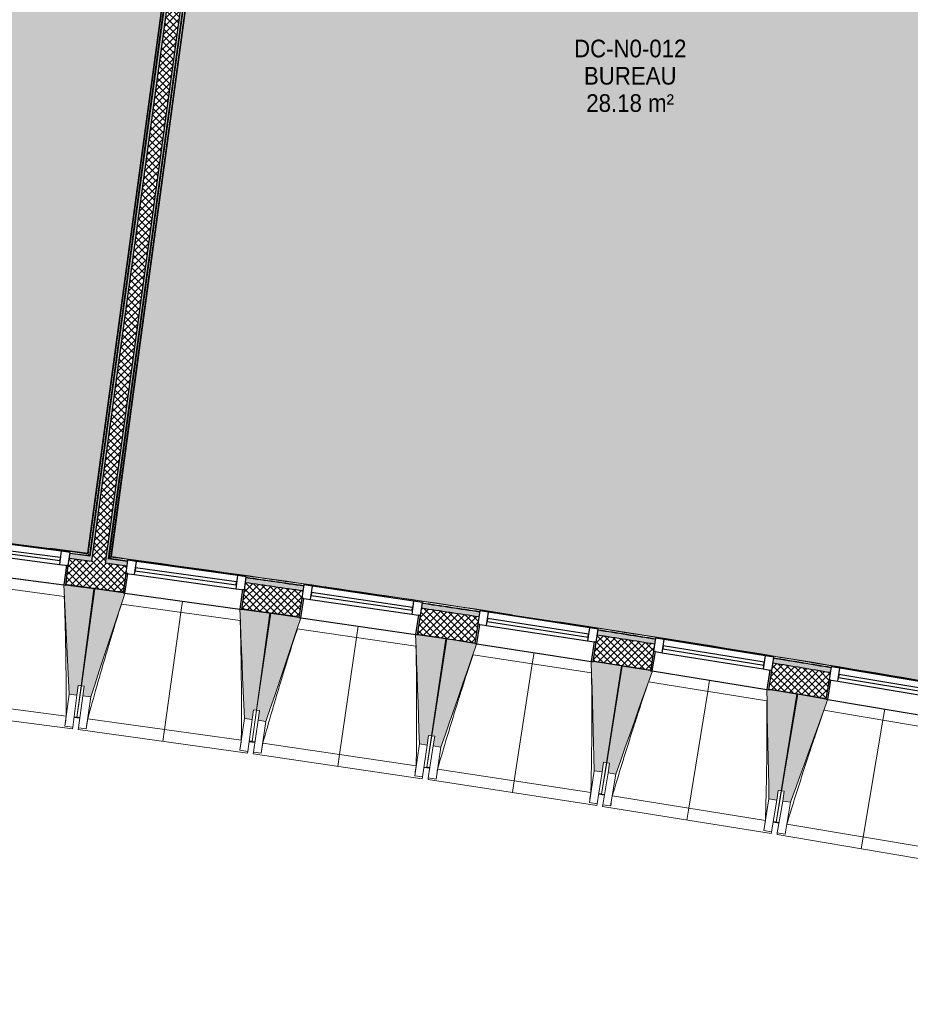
# Model space of a CAD drawing. Header units: millimetres. Extents: x 1909 to 78032, y -36590 to 14615.
# Tile 17 of 68: x 35493 to 40028, y -32461 to -27446. Entities that reach past the tile are written whole.
import ezdxf

# ---------------------------------------------------------------- set-up
doc = ezdxf.new("R2010")
doc.units = ezdxf.units.MM
for name, color, linetype, lineweight in [('A-AREA-IDEN', 7, 'Continuous', 30), ('A-FLOR', 7, 'Continuous', 25), ('A-FLOR-HRAL', 7, 'Continuous', 18), ('A-GENM', 7, 'Continuous', 18), ('A-GLAZ', 7, 'Continuous', 25), ('A-WALL', 7, 'Continuous', 25), ('A-WALL-PATT', 7, 'Continuous', 25), ('I-WALL', 7, 'Continuous', 25), ('M-AREA-PATT', 7, 'Continuous', 18), ('S-BEAM', 7, 'Continuous', 18)]:
    doc.layers.add(name, color=color, linetype=linetype, lineweight=lineweight)
doc.styles.add('Arial_1', font='arial.ttf', dxfattribs={"width": 0.9, "height": 90})
pattern_1 = [(45, (0, 0), (-17.67767, 17.67767), []), (135, (0, 0), (-17.67767, -17.67767), [])]

# ---------------------------------------------------------------- blocks, each defined once
blk = doc.blocks.new('XXX_VIDE FENETRE - 590-389517-2021_015_1111_DCE_1_50_N0 FINI_SSI_ZDA_ZDM')
at = {"layer": 'A-GLAZ'}
for p, q in [((-305.1, 0), (-305.1, -100)), ((-295.1, 0), (-305.1, 0)), ((295.1, 0), (-295.1, 0)), ((-295.1, -100), (-295.1, 0)), ((305.1, 0), (295.1, 0)), ((295.1, 0), (295.1, -100)), ((305.1, -100), (305.1, 0)), ((-305.1, -100), (-295.1, -100)), ((-260.1, -100), (-305.1, -100)), ((-305.1, -100), (-305.1, -167.5)), ((-260.1, -167.5), (-260.1, -100)), ((260.1, -100), (-260.1, -100)), ((260.1, -100), (260.1, -167.5)), ((305.1, -100), (260.1, -100)), ((295.1, -100), (305.1, -100)), ((305.1, -167.5), (305.1, -100)), ((-305.1, -167.5), (-260.1, -167.5)), ((-260.1, -167.5), (260.1, -167.5)), ((260.1, -167.5), (305.1, -167.5))]:
    blk.add_line(p, q, dxfattribs=at)
at = {"layer": 'A-GLAZ', "color": 173, "true_color": 0x5c63b1}
for p, q in [((260.1, -120), (-260.1, -120)), ((-260.1, -120), (-260.1, -135)), ((-260.1, -135), (260.1, -135)), ((260.1, -135), (260.1, -120))]:
    blk.add_line(p, q, dxfattribs=at)
blk = doc.blocks.new('Garde-corps - Garde-corps-509925-2021_015_1111_DCE_1_50_N0 FINI_SSI_ZDA_ZDM')
at = {"layer": 'A-FLOR-HRAL'}
for p, q in [((-4438.5, -30189.6), (-3606.8, -24050.4)), ((-4430.5, -30183.5), (-3600.7, -24058.5)), ((-4428.6, -30182), (-3599.2, -24060.4)), ((-4426.7, -30180.6), (-3597.8, -24062.3)), ((-4344.6, -30204.1), (-4438.5, -30189.6)), ((-4344.4, -30202.5), (-4438.5, -30189.6)), ((-4154, -30222.6), (-4426.7, -30180.6)), ((-3634.9, -30302.4), (-3696.7, -30292.9)), ((-3447.7, -30331.3), (-3465.9, -30328.7)), ((-3334.2, -30334), (-3335.4, -30333.9)), ((-1030.9, -30703.2), (-1053.8, -30699.5)), ((-800.1, -30738.5), (-840, -30732.3))]:
    blk.add_line(p, q, dxfattribs=at)
at = {"layer": 'A-FLOR-HRAL', "flags": 128}
for points in [[(-4438.5, -30189.6), (-4438.7, -30189.7), (-4439, -30190), (-4439.5, -30190.3), (-4440, -30190.8), (-4440.6, -30191.2), (-4441.3, -30191.7), (-4441.9, -30192.2)], [(-4430.5, -30183.5), (-4434.5, -30186.6), (-4438.5, -30189.6)], [(-4426.7, -30180.6), (-4426.7, -30180.6), (-4426.8, -30180.7), (-4427, -30180.8), (-4427.2, -30181), (-4427.4, -30181.2), (-4427.6, -30181.3), (-4427.9, -30181.5), (-4428.1, -30181.7), (-4428.3, -30181.9), (-4428.6, -30182)]]:
    blk.add_lwpolyline(points, dxfattribs=at)
at = {"layer": 'A-FLOR-HRAL'}
for radius, start, end in [(125935, 80.251097, 82.25963), (125936.7, 81.319476, 82.258838), (125927.8, 81.807452, 81.942011), (125927.8, 81.395259, 81.529818), (125936.7, 80.251889, 81.210417), (125927.8, 80.983066, 81.117624), (125927.8, 80.570873, 80.705431)]:
    blk.add_arc((-21392, -154971), radius, start, end, dxfattribs=at)
blk = doc.blocks.new('Garde-corps - Garde-corps-510088-2021_015_1111_DCE_1_50_N0 FINI_SSI_ZDA_ZDM')
at = {"layer": 'A-FLOR-HRAL'}
for p, q in [((-3718.7, -24045.9), (-4547.6, -30164.2)), ((-3716.8, -24044.5), (-4546.2, -30166.1)), ((-3714.9, -24043), (-4544.7, -30168.1)), ((-3706.9, -24036.9), (-4538.6, -30176.1)), ((-4547.6, -30164.2), (-4825.2, -30131.7)), ((-4547.6, -30164.3), (-4738.4, -30138.7)), ((-4538.6, -30176.1), (-4637.7, -30164.5)), ((-4538.6, -30176.1), (-4637.5, -30162.8))]:
    blk.add_line(p, q, dxfattribs=at)
at = {"layer": 'A-FLOR-HRAL', "flags": 128}
blk.add_lwpolyline([(-4544.7, -30168.1), (-4541.7, -30172.1), (-4538.6, -30176.1)], dxfattribs=at)
at = {"layer": 'A-FLOR-HRAL'}
for radius, start, end in [(125935, 82.312065, 84.320586), (125936.7, 82.312858, 83.271383)]:
    blk.add_arc((-21392, -154971), radius, start, end, dxfattribs=at)
for points, knots in [([(-4547.6, -30164.2), (-4547.6, -30164.2), (-4547.6, -30164.3), (-4547.5, -30164.4), (-4547.5, -30164.5), (-4547.3, -30164.6), (-4547.2, -30164.8), (-4547.1, -30165), (-4546.9, -30165.2), (-4546.7, -30165.4), (-4546.6, -30165.6), (-4546.4, -30165.8), (-4546.3, -30166), (-4546.2, -30166.1)], [0.075, 0.075, 0.075, 0.075, 0.15, 0.2125, 0.275, 0.35, 0.425, 0.5, 0.6, 0.7, 0.775, 0.85, 1, 1, 1, 1]), ([(-4538.6, -30176.1), (-4538.6, -30176.1), (-4538.6, -30176.1), (-4538.6, -30176.1), (-4538.5, -30176.2), (-4538.5, -30176.3), (-4538.4, -30176.3), (-4538.3, -30176.4), (-4538.3, -30176.5), (-4538.2, -30176.6), (-4538.1, -30176.7), (-4538, -30176.9), (-4537.9, -30177), (-4537.8, -30177.1), (-4537.7, -30177.3), (-4537.6, -30177.4), (-4537.5, -30177.6), (-4537.4, -30177.7), (-4537.2, -30177.9), (-4536.9, -30178.3), (-4536.5, -30178.8), (-4536.2, -30179.2), (-4536, -30179.4)], [0, 0, 0, 0, 0.071429, 0.107143, 0.142857, 0.178571, 0.214286, 0.25, 0.285714, 0.321429, 0.357143, 0.392857, 0.428571, 0.464286, 0.5, 0.535714, 0.571429, 0.607143, 0.642857, 0.714286, 0.857143, 1, 1, 1, 1])]:
    blk.add_open_spline(points, degree=3, knots=knots, dxfattribs=at)
blk = doc.blocks.new('B02_ARC_rvt-1-2021_015_1111_DCE_1_50_N0 FINI_SSI_ZDA_ZDM')
at = {"layer": 'A-WALL-PATT', "lineweight": 5, "true_color": 0xdadada}
blk.add_hatch(color=254, dxfattribs=at).paths.add_polyline_path([(-4523.7, -30181.1), (-3689.4, -24023.6), (-3701.8, -24022.2), (-4075.8, -26782.6), (-4536, -30179.4), (-4529.9, -30180.3)])
at = {"layer": 'A-WALL-PATT', "lineweight": 18}
h = blk.add_hatch(dxfattribs=at)
h.set_pattern_fill('FP_1', color=256, style=0, pattern_type=2)
h.set_pattern_definition(pattern_1)
h.paths.add_polyline_path([(-4457.6, -30215.3), (-3620.1, -24033), (-3689.4, -24023.6), (-4527, -30205.9), (-4492.3, -30210.6)])
at = {"layer": 'A-WALL-PATT', "true_color": 0xdadada}
blk.add_hatch(color=254, dxfattribs=at).paths.add_polyline_path([(-4441.9, -30192.2), (-3607.7, -24034.7), (-3620.1, -24033), (-4454.3, -30190.5), (-4448.1, -30191.4)])
at = {"layer": 'A-WALL-PATT', "lineweight": 18}
h = blk.add_hatch(dxfattribs=at)
h.set_pattern_fill('FP_1', color=256, style=0, pattern_type=2)
h.set_pattern_definition(pattern_1)
h.paths.add_polyline_path([(7036.9, -32461.5), (7067.4, -32330), (6938.6, -32300.2), (6908.5, -32431.8), (7003, -32453.6)])
h.paths.add_polyline_path([(6313.7, -32295.9), (6343.7, -32164.3), (6055.4, -32099.5), (6026.3, -32231.3), (6313.3, -32295.8)])
h.paths.add_polyline_path([(5430.4, -32099.8), (5459.5, -31967.9), (5170.7, -31905.2), (5142.5, -32037.3), (5430.1, -32099.7)])
h.paths.add_polyline_path([(4545.8, -31910), (4573.9, -31777.9), (4284.7, -31717.3), (4257.5, -31849.6), (4545.4, -31909.9)])
h.paths.add_polyline_path([(3659.8, -31726.6), (3687, -31594.3), (3571.3, -31570.9), (3545.1, -31703.3), (3629.1, -31720.3)])
h.paths.add_polyline_path([(3445.1, -31683.1), (3471.3, -31550.7), (3397.3, -31535.8), (3371.1, -31668.2), (3434.3, -31680.9)])
h.paths.add_polyline_path([(2772.5, -31549.5), (2798.8, -31417.1), (2507.7, -31360.5), (2483.4, -31493.3), (2772.2, -31549.5)])
h.paths.add_polyline_path([(1884, -31378.9), (1908.3, -31246.1), (1618.8, -31191.9), (1594.4, -31324.7), (1883.3, -31378.7)])
h.paths.add_polyline_path([(994.2, -31214.6), (1018.6, -31081.8), (727.7, -31029.6), (704.3, -31162.5), (993.9, -31214.6)])
h.paths.add_polyline_path([(103.4, -31056.8), (126.8, -30923.8), (-164.5, -30873.7), (-186.9, -31006.8), (103, -31056.7)])
h.paths.add_polyline_path([(-788.7, -30905.3), (-766.2, -30772.2), (-1057.8, -30724.2), (-1079.3, -30857.4), (-789, -30905.3)])
h.paths.add_polyline_path([(-1681.7, -30760.3), (-1660.2, -30627.1), (-1952.2, -30581.1), (-1972.7, -30714.5), (-1682, -30760.3)])
h.paths.add_polyline_path([(-2575.8, -30621.8), (-2555.3, -30488.3), (-2847.5, -30444.4), (-2867.1, -30578), (-2576.1, -30621.7)])
h.paths.add_polyline_path([(-3470.9, -30489.6), (-3451.3, -30356), (-3743.9, -30314.3), (-3762.5, -30448), (-3471.1, -30489.6)])
h.paths.add_polyline_path([(-4366.9, -30363.9), (-4348.3, -30230.2), (-4641.1, -30190.5), (-4658.8, -30324.4), (-4367.1, -30363.9)])
h.paths.add_polyline_path([(-5263.7, -30244.6), (-5246.1, -30110.8), (-5539.2, -30073.2), (-5555.9, -30207.2), (-5264, -30244.6)])
h.paths.add_polyline_path([(-6161.5, -30131.8), (-6144.8, -29997.9), (-6438.2, -29962.4), (-6453.9, -30096.5), (-6161.7, -30131.8)])
h.paths.add_polyline_path([(-7060, -30025.5), (-7044.2, -29891.4), (-7337.9, -29858.1), (-7352.6, -29992.3), (-7060.2, -30025.5)])
h.paths.add_polyline_path([(-7959.2, -29925.6), (-7944.4, -29791.4), (-8238.3, -29760.2), (-8252, -29894.5), (-7959.4, -29925.6)])
h.paths.add_polyline_path([(-8859.1, -29832.2), (-8845.3, -29697.9), (-9139.4, -29668.8), (-9152.3, -29803.2), (-8859.3, -29832.2)])
h.paths.add_polyline_path([(-9759.7, -29745.3), (-9746.9, -29610.9), (-10041.2, -29583.9), (-10053, -29718.4), (-9759.8, -29745.3)])
h.paths.add_polyline_path([(-10660.9, -29664.9), (-10649, -29530.4), (-10943.5, -29505.5), (-10954.4, -29640.1), (-10661, -29664.9)])
h.paths.add_polyline_path([(-11562.6, -29590.9), (-11551.7, -29456.3), (-11846.4, -29433.6), (-11856.3, -29568.2), (-11562.7, -29590.9)])
h.paths.add_polyline_path([(-12464.9, -29523.4), (-12455, -29388.8), (-12749.7, -29368.2), (-12758.7, -29502.9), (-12465, -29523.4)])
h.paths.add_polyline_path([(-13367.6, -29462.5), (-13358.6, -29327.8), (-13405.4, -29324.8), (-13413.8, -29459.5), (-13367.7, -29462.5)])
at = {"layer": 'A-WALL-PATT', "lineweight": 5, "true_color": 0xdadada}
h = blk.add_hatch(color=254, dxfattribs=at)
h.paths.add_polyline_path([(7067.4, -32330), (7073.1, -32305.6), (6944.2, -32275.8), (6938.6, -32300.2), (7008.6, -32316.3)])
h.paths.add_polyline_path([(6343.7, -32164.3), (6349.3, -32139.9), (6060.8, -32075.1), (6055.4, -32099.5), (6335.6, -32162.5)])
h.paths.add_polyline_path([(5459.5, -31967.9), (5464.9, -31943.5), (5175.9, -31880.8), (5170.7, -31905.2), (5451.7, -31966.2)])
h.paths.add_polyline_path([(4573.9, -31777.9), (4579.2, -31753.5), (4289.7, -31692.8), (4284.7, -31717.3), (4566.3, -31776.3)])
h.paths.add_polyline_path([(3687, -31594.3), (3692, -31569.8), (3576.1, -31546.3), (3571.3, -31570.9), (3659.8, -31588.8)])
h.paths.add_polyline_path([(3471.3, -31550.7), (3476.1, -31526.2), (3402.2, -31511.3), (3397.3, -31535.8), (3470, -31550.4)])
h.paths.add_polyline_path([(2798.8, -31417.1), (2803.6, -31392.6), (2512.2, -31335.9), (2507.7, -31360.5), (2791.6, -31415.7)])
h.paths.add_polyline_path([(1908.3, -31246.1), (1912.8, -31221.5), (1623.3, -31167.3), (1618.8, -31191.9), (1901.3, -31244.8)])
h.paths.add_polyline_path([(1018.6, -31081.8), (1023.1, -31057.3), (732.1, -31005), (727.7, -31029.6), (1012, -31080.6)])
h.paths.add_polyline_path([(126.8, -30923.8), (131.1, -30899.2), (22.2, -30880.4), (18, -30905), (123, -30923.2)])
h.paths.add_polyline_path([(-51, -30893.1), (-46.8, -30868.5), (-160.3, -30849), (-164.5, -30873.7), (-52.9, -30892.8)])
h.paths.add_polyline_path([(-766.2, -30772.2), (-762, -30747.6), (-1053.8, -30699.5), (-1057.8, -30724.2), (-772.3, -30771.2)])
h.paths.add_polyline_path([(-1660.2, -30627.1), (-1656.2, -30602.4), (-1948.4, -30556.4), (-1952.2, -30581.1), (-1666.1, -30626.1)])
h.paths.add_polyline_path([(-2555.3, -30488.3), (-2551.5, -30463.6), (-2843.9, -30419.7), (-2847.5, -30444.4), (-2560.9, -30487.5)])
h.paths.add_polyline_path([(-3451.3, -30356), (-3447.7, -30331.3), (-3740.4, -30289.5), (-3743.9, -30314.3), (-3456.6, -30355.3)])
h.paths.add_polyline_path([(-4348.3, -30230.2), (-4344.8, -30205.4), (-4454.3, -30190.5), (-4457.6, -30215.3), (-4353.3, -30229.5)])
h.paths.add_polyline_path([(-4527, -30205.9), (-4523.7, -30181.1), (-4637.9, -30165.7), (-4641.1, -30190.5), (-4529.9, -30205.5)])
h.paths.add_polyline_path([(-5246.1, -30110.8), (-5242.8, -30086), (-5536.1, -30048.4), (-5539.2, -30073.2), (-5250.9, -30110.2)])
h.paths.add_polyline_path([(-6144.8, -29997.9), (-6141.7, -29973.1), (-6435.3, -29937.6), (-6438.2, -29962.4), (-6149.3, -29997.3)])
h.paths.add_polyline_path([(-7044.2, -29891.4), (-7041.3, -29866.6), (-7335.1, -29833.2), (-7337.9, -29858.1), (-7048.5, -29890.9)])
h.paths.add_polyline_path([(-7944.4, -29791.4), (-7941.7, -29766.6), (-8235.8, -29735.4), (-8238.3, -29760.2), (-7948.4, -29791)])
h.paths.add_polyline_path([(-8845.3, -29697.9), (-8842.8, -29673.1), (-8952.7, -29662.1), (-8955.2, -29687), (-8849.1, -29697.6)])
h.paths.add_polyline_path([(-9024.8, -29680.1), (-9022.4, -29655.2), (-9137, -29643.9), (-9139.4, -29668.8), (-9028.6, -29679.7)])
h.paths.add_polyline_path([(-9746.9, -29610.9), (-9744.5, -29586), (-10039, -29559), (-10041.2, -29583.9), (-9750.3, -29610.6)])
h.paths.add_polyline_path([(-10649, -29530.4), (-10646.8, -29505.5), (-10941.5, -29480.6), (-10943.5, -29505.5), (-10652.2, -29530.1)])
h.paths.add_polyline_path([(-11551.7, -29456.3), (-11549.7, -29431.4), (-11844.5, -29408.7), (-11846.4, -29433.6), (-11554.7, -29456.1)])
h.paths.add_polyline_path([(-12454.9, -29388.8), (-12453.1, -29363.9), (-12748.1, -29343.2), (-12749.7, -29368.2), (-12457.6, -29388.6)])
h.paths.add_polyline_path([(-13358.6, -29327.8), (-13356.9, -29302.8), (-13378.9, -29301.4), (-13380.5, -29326.4), (-13361, -29327.6)])
at = {"layer": 'A-FLOR'}
for p, q in [((-4658.8, -30324.4), (-4567.8, -30336.6)), ((-4515.4, -30343.7), (-4510.5, -30344.4)), ((-3762.6, -30448), (-3549.4, -30478.3)), ((-3540.8, -30479.6), (-3470.9, -30489.6)), ((-2723.8, -30599.4), (-2719.1, -30600.2)), ((-2585.9, -30620.2), (-2575.8, -30621.8)), ((-1829.6, -30737), (-1824.9, -30737.7)), ((-1079.3, -30857.4), (-1061.4, -30860.4))]:
    blk.add_line(p, q, dxfattribs=at)
blk.add_arc((-21392, -154971), 125764.8, 80.57106, 80.695165, dxfattribs=at)
at = {"layer": 'A-WALL'}
for p, q in [((-3701.8, -24021.9), (-4536, -30179.4)), ((-3689.4, -24023.6), (-4523.7, -30181.1)), ((-3620.1, -24033), (-4454.3, -30190.5)), ((-4441.9, -30192.2), (-3607.7, -24034.7)), ((-4527, -30205.9), (-4641.1, -30190.5)), ((-4523.7, -30181.1), (-4527, -30205.9)), ((-4454.3, -30190.5), (-4457.6, -30215.3)), ((-4348.3, -30230.2), (-4457.6, -30215.3))]:
    blk.add_line(p, q, dxfattribs=at)
for start, end in [(81.807485, 81.941982), (81.395291, 81.529789), (80.983098, 81.117595), (80.570904, 80.705402)]:
    blk.add_arc((-21392, -154971), 125899.8, start, end, dxfattribs=at)
at = {"layer": 'I-WALL', "flags": 128}
for points in [[(-4536, -30179.4), (-4586.9, -30172.6), (-4637.9, -30165.7)], [(-4344.8, -30205.4), (-4393.4, -30198.8), (-4441.9, -30192.2)]]:
    blk.add_lwpolyline(points, dxfattribs=at)
at = {"layer": 'I-WALL'}
for radius, start, end in [(125924.8, 81.807456, 81.942008), (125764.8, 82.219836, 82.354036), (125924.8, 81.395263, 81.529815), (125764.8, 81.807642, 81.941842), (125764.8, 81.395448, 81.529648), (125924.8, 80.983069, 81.117621), (125764.8, 80.983254, 81.117453), (125924.8, 80.570876, 80.705428), (125764.8, 80.57106, 80.705259)]:
    blk.add_arc((-21392, -154971), radius, start, end, dxfattribs=at)
at = {"layer": 'A-FLOR-HRAL', "lineweight": 18}
for name in ['Garde-corps - Garde-corps-510088-2021_015_1111_DCE_1_50_N0 FINI_SSI_ZDA_ZDM', 'Garde-corps - Garde-corps-509925-2021_015_1111_DCE_1_50_N0 FINI_SSI_ZDA_ZDM']:
    blk.add_blockref(name, (0, 0), dxfattribs=at)
at = {"layer": 'A-GLAZ', "lineweight": 18}
for p, rotation in [((-4961.5, -30286.3), 172.4844897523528), ((-4064.9, -30407.7), 172.072855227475), ((-3169.3, -30535.6), 171.6612207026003), ((-2274.5, -30670), 171.249586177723), ((-1380.8, -30810.7), 170.8379516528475), ((-488.1, -30957.9), 170.4263171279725)]:
    blk.add_blockref('XXX_VIDE FENETRE - 590-389517-2021_015_1111_DCE_1_50_N0 FINI_SSI_ZDA_ZDM', p, dxfattribs=dict(at, rotation=rotation))
blk = doc.blocks.new('20_MUR PREFA_01 - MODULE_01 B-3165811-2021_015_1111_DCE_1_50_N0 FINI_SSI_ZDA_ZDM')
at = {"layer": 'A-GENM'}
for p, q in [((0, 722.1), (0, 661.4)), ((0, 661.4), (0, 58.5)), ((0, 0.7), (0, 58.5))]:
    blk.add_line(p, q, dxfattribs=at)
blk = doc.blocks.new('B02_DC_STR_rvt-1-2021_015_1111_DCE_1_50_N0 FINI_SSI_ZDA_ZDM')
at = {"layer": 'S-BEAM', "lineweight": 5, "true_color": 0x787878}
for points in [[(-4601.9, -30886.6), (-4595.4, -30837), (-4580.5, -30839), (-4515.3, -30344.5), (-4658.9, -30325.5), (-4659, -30326.2), (-4668.9, -30324.9), (-4641.6, -30881.4), (-4611.5, -30885.3)], [(-4531.8, -30896.1), (-4357.2, -30367), (-4367.1, -30365.7), (-4367.1, -30365), (-4510.5, -30345), (-4579.3, -30839), (-4564.5, -30841.1), (-4571.4, -30890.6), (-4564.5, -30891.6)], [(-3709.7, -31010.6), (-3702.8, -30961.1), (-3687.9, -30963.2), (-3619.1, -30469.1), (-3762.7, -30449.1), (-3762.8, -30449.8), (-3772.6, -30448.4), (-3749.3, -31005.1)], [(-3639.6, -31020.7), (-3461.3, -30492.8), (-3471.1, -30491.4), (-3471.1, -30490.7), (-3614.4, -30469.7), (-3686.8, -30963.2), (-3671.9, -30965.4), (-3679.2, -31014.9), (-3671.9, -31015.9)], [(-2818.4, -31141), (-2811.1, -31091.6), (-2796.3, -31093.7), (-2723.9, -30600.2), (-2867.3, -30579.2), (-2867.4, -30579.9), (-2877.3, -30578.4), (-2857.9, -31135.2), (-2823.3, -31140.3)], [(-2748.3, -31151.6), (-2566.2, -30625.1), (-2576.1, -30623.6), (-2576.1, -30622.9), (-2719.2, -30600.8), (-2795.1, -31093.8), (-2780.3, -31096.1), (-2787.9, -31145.5), (-2780.3, -31146.7)], [(-1928, -31277.9), (-1920.4, -31228.5), (-1905.6, -31230.7), (-1829.7, -30737.7), (-1972.9, -30715.7), (-1973.3, -30716.3), (-1982.9, -30714.9), (-1967.5, -31271.8)], [(-1858, -31288.9), (-1672.2, -30763.7), (-1682, -30762.1), (-1682, -30761.4), (-1825, -30738.4), (-1904.4, -31230.8), (-1889.6, -31233.2), (-1897.5, -31282.6), (-1889.6, -31283.9)], [(-1038.6, -31421.1), (-1030.7, -31371.7), (-1015.9, -31374.1), (-936.4, -30881.7), (-1079.5, -30858.6), (-1079.6, -30859.3), (-1089.4, -30857.7), (-1078.1, -31414.7)], [(-968.8, -31432.7), (-779.1, -30908.8), (-789, -30907.1), (-789, -30906.4), (-931.7, -30882.4), (-1014.7, -31374.2), (-999.9, -31376.7), (-1008.2, -31426), (-999.9, -31427.4)]]:
    blk.add_hatch(color=8, dxfattribs=at).paths.add_polyline_path(points)
at = {"layer": 'A-FLOR'}
for p, q in [((-4587, -31002.7), (-4616.7, -30998.7)), ((-4616.7, -30998.7), (-4587, -31002.7)), ((-4586.8, -31001.7), (-4601.7, -30999.6)), ((-3695.6, -31126.8), (-3725.3, -31122.6)), ((-3725.3, -31122.6), (-3695.6, -31126.8)), ((-3710.3, -31123.7), (-3725.1, -31121.6)), ((-2834.8, -31252.9), (-2805.1, -31257.4)), ((-2804.9, -31256.3), (-2819.7, -31254)), ((-1945.2, -31389.6), (-1915.6, -31394.3)), ((-1930.2, -31390.9), (-1945, -31388.7)), ((-1915.6, -31394.3), (-1930.4, -31392)), ((-1027, -31537.6), (-1056.6, -31532.8)), ((-1056.6, -31532.8), (-1027, -31537.6))]:
    blk.add_line(p, q, dxfattribs=at)
at = {"layer": 'S-BEAM'}
for p, q in [((-5254.1, -30247.7), (-4668.9, -30324.9)), ((-4666.4, -30383.5), (-5271.7, -30303.7)), ((-4515.3, -30344.5), (-4659, -30325.5)), ((-4580.5, -30839), (-4515.3, -30344.5)), ((-4510.5, -30345), (-4579.3, -30839)), ((-4367, -30365), (-4510.5, -30345)), ((-4357.2, -30367), (-3772.7, -30448.4)), ((-3770.6, -30507.1), (-4375.2, -30422.9)), ((-3619.1, -30469.1), (-3762.7, -30449.1)), ((-3687.9, -30963.2), (-3619.1, -30469.1)), ((-3614.4, -30469.7), (-3686.8, -30963.2)), ((-3471, -30490.7), (-3614.4, -30469.7)), ((-3461.2, -30492.8), (-2877.3, -30578.4)), ((-2875.6, -30637.1), (-3479.7, -30548.6)), ((-2723.9, -30600.2), (-2867.4, -30579.2)), ((-2796.3, -31093.7), (-2723.9, -30600.2)), ((-2719.2, -30600.8), (-2795.1, -31093.8)), ((-2576, -30622.9), (-2719.2, -30600.8)), ((-2566.2, -30625.1), (-1982.9, -30714.9)), ((-1981.6, -30773.5), (-2585, -30680.7)), ((-1829.7, -30737.7), (-1973, -30715.7)), ((-1905.6, -31230.7), (-1829.7, -30737.7)), ((-1825, -30738.4), (-1904.4, -31230.8)), ((-1681.9, -30761.5), (-1825, -30738.4)), ((-1672.1, -30763.7), (-1089.5, -30857.7)), ((-4601.9, -30886.6), (-4595.4, -30837)), ((-4601.7, -30999.6), (-4579.3, -30839)), ((-4580.5, -30839), (-4601.7, -30999.7)), ((-4595.4, -30837), (-4580.5, -30839)), ((-4579.3, -30839), (-4564.5, -30841.1)), ((-4564.5, -30841.1), (-4571.4, -30890.6)), ((-1088.7, -30916.4), (-1691.4, -30819.2)), ((-5439.3, -30889.7), (-4656.6, -30993)), ((-4641.6, -30881.4), (-4663.1, -31044.2)), ((-4641.6, -30881.4), (-4601.9, -30886.6)), ((-4601.9, -30886.6), (-4623.4, -31049.4)), ((-4594, -31053.3), (-4571.4, -30890.6)), ((-4571.4, -30890.6), (-4531.8, -30896.1)), ((-936.4, -30881.7), (-1079.6, -30858.6)), ((-1015.9, -31374.1), (-936.4, -30881.7)), ((-931.7, -30882.4), (-1014.7, -31374.2)), ((-788.8, -30906.5), (-931.7, -30882.4)), ((-4554.4, -31058.8), (-4531.8, -30896.1)), ((-779.1, -30908.8), (-197.1, -31007)), ((-5487.1, -30944.6), (-4624.6, -31058.4)), ((-3710.3, -31123.6), (-3686.8, -30963.2)), ((-3687.9, -30963.2), (-3710.3, -31123.7)), ((-3709.7, -31010.6), (-3702.8, -30961.1)), ((-3702.8, -30961.1), (-3687.9, -30963.2)), ((-3686.8, -30963.2), (-3671.9, -30965.4)), ((-3671.9, -30965.4), (-3679.2, -31014.9)), ((-196.7, -31065.6), (-798.7, -30964.1)), ((-4616.9, -30999.8), (-4602, -31001.8)), ((-4602, -31001.7), (-4601.8, -31000.7)), ((-4601.9, -31000.7), (-4602, -31001.8)), ((-4602, -31001.7), (-4587.1, -31003.7)), ((-4547.1, -31007.7), (-3765.1, -31116.6)), ((-3749.3, -31005.1), (-3772, -31167.7)), ((-3749.3, -31005.1), (-3709.7, -31010.6)), ((-3709.7, -31010.6), (-3732.3, -31173.2)), ((-3703, -31177.3), (-3679.2, -31014.9)), ((-3679.2, -31014.9), (-3639.6, -31020.7)), ((-3663.4, -31183.1), (-3639.6, -31020.7)), ((-4663.1, -31044.2), (-4663.1, -31043.9)), ((-4623.4, -31049.4), (-4663.1, -31044.2)), ((-4623.4, -31049.4), (-4624.6, -31058.4)), ((-4595.3, -31062.2), (-4594, -31053.3)), ((-4595.3, -31062.2), (-3733.6, -31182.2)), ((-4554.4, -31058.8), (-4594, -31053.3)), ((-4554.3, -31058.5), (-4554.4, -31058.8)), ((-2818.4, -31141), (-2811.1, -31091.6)), ((-2811.1, -31091.6), (-2796.3, -31093.7)), ((-3725.4, -31123.7), (-3710.6, -31125.8)), ((-3710.4, -31124.7), (-3710.6, -31125.8)), ((-3710.6, -31125.7), (-3695.7, -31127.9)), ((-3655.7, -31132.1), (-2874.5, -31246.6)), ((-2857.9, -31135.2), (-2881.7, -31297.7)), ((-2857.9, -31135.2), (-2818.4, -31141)), ((-2818.4, -31141), (-2842.2, -31303.5)), ((-2796.3, -31093.7), (-2819.8, -31254.1)), ((-2819.7, -31254), (-2795.1, -31093.8)), ((-2795.1, -31093.8), (-2780.3, -31096.1)), ((-2780.3, -31096.1), (-2787.9, -31145.5)), ((-3772, -31167.7), (-3772, -31167.5)), ((-3732.3, -31173.2), (-3772, -31167.7)), ((-3732.3, -31173.2), (-3733.6, -31182.2)), ((-3704.3, -31186.3), (-3703, -31177.3)), ((-3704.3, -31186.3), (-2843.5, -31312.5)), ((-3663.4, -31183.1), (-3703, -31177.3)), ((-3663.3, -31182.9), (-3663.4, -31183.1)), ((-2812.8, -31307.8), (-2787.9, -31145.5)), ((-2787.9, -31145.5), (-2748.3, -31151.6)), ((-2773.3, -31313.9), (-2748.3, -31151.6)), ((-1905.6, -31230.7), (-1930.2, -31390.9)), ((-1930.2, -31390.8), (-1904.4, -31230.8)), ((-1928, -31277.9), (-1920.4, -31228.5)), ((-1920.4, -31228.5), (-1905.6, -31230.7)), ((-1904.4, -31230.8), (-1889.6, -31233.2)), ((-1889.6, -31233.2), (-1897.5, -31282.6)), ((-2834.9, -31254), (-2820.1, -31256.2)), ((-2820.1, -31256.1), (-2819.9, -31255.2)), ((-2819.9, -31255.2), (-2820.1, -31256.2)), ((-2820.1, -31256.1), (-2805.2, -31258.4)), ((-2765.2, -31263), (-1984.9, -31383.1)), ((-1967.5, -31271.8), (-1992.5, -31434.1)), ((-1967.5, -31271.8), (-1928, -31277.9)), ((-1928, -31277.9), (-1953, -31440.2)), ((-1923.7, -31444.7), (-1897.5, -31282.6)), ((-1897.5, -31282.6), (-1858, -31288.9)), ((-1884.2, -31451), (-1858, -31288.9)), ((-2881.7, -31297.7), (-2881.7, -31297.5)), ((-2842.2, -31303.5), (-2881.7, -31297.7)), ((-2842.2, -31303.5), (-2843.5, -31312.5)), ((-2814.2, -31316.8), (-2812.8, -31307.8)), ((-2814.2, -31316.8), (-1954.3, -31449.1)), ((-2773.3, -31313.9), (-2812.8, -31307.8)), ((-2773.2, -31313.7), (-2773.3, -31313.9)), ((-1945.4, -31390.7), (-1930.5, -31393)), ((-1930.4, -31392), (-1930.5, -31393)), ((-1930.5, -31392.9), (-1915.7, -31395.3)), ((-1015.9, -31374.1), (-1041.7, -31534.2)), ((-1041.6, -31534.1), (-1014.7, -31374.2)), ((-1038.6, -31421.1), (-1030.7, -31371.7)), ((-1030.7, -31371.7), (-1015.9, -31374.1)), ((-1014.7, -31374.2), (-999.9, -31376.7)), ((-999.9, -31376.7), (-1008.2, -31426)), ((-1992.5, -31434.1), (-1992.5, -31433.8)), ((-1953, -31440.2), (-1992.5, -31434.1)), ((-1953.1, -31440.7), (-1954.3, -31449.1)), ((-1875.7, -31400.2), (-1096.3, -31525.9)), ((-1078.1, -31414.7), (-1104.3, -31576.8)), ((-1078.1, -31414.7), (-1038.6, -31421.1)), ((-1038.6, -31421.1), (-1064.8, -31583.2)), ((-1035.5, -31587.9), (-1008.2, -31426)), ((-1008.2, -31426), (-968.8, -31432.7)), ((-996.1, -31594.6), (-968.8, -31432.7)), ((-1925.1, -31453.6), (-1923.7, -31444.7)), ((-1925.1, -31453.6), (-1066.2, -31592.1)), ((-1884.2, -31451), (-1923.7, -31444.7)), ((-1884.1, -31450.8), (-1884.2, -31451)), ((-1056.8, -31533.8), (-1042, -31536.2)), ((-1041.9, -31535.6), (-1042, -31536.2)), ((-1042, -31536.1), (-1027.2, -31538.6)), ((-987.3, -31543.8), (-208.7, -31675.1)), ((-1104.3, -31576.8), (-1104.3, -31576.6)), ((-1064.8, -31583.2), (-1104.3, -31576.8)), ((-1064.8, -31583.2), (-1066.2, -31592.1)), ((-1037, -31596.9), (-1035.5, -31587.9)), ((-996.1, -31594.6), (-1035.5, -31587.9)), ((-996, -31594.3), (-996.1, -31594.6)), ((-1037, -31596.9), (-179.1, -31741.5))]:
    blk.add_line(p, q, dxfattribs=at)
at = {"layer": 'S-BEAM', "flags": 128}
for points in [[(-4668.9, -30324.2), (-4665.5, -30393.8), (-4662.1, -30463.5), (-4658.7, -30533.1), (-4655.3, -30602.8), (-4651.8, -30672.4), (-4648.4, -30742.1), (-4645, -30811.7), (-4641.6, -30881.4)], [(-4531.8, -30896.1), (-4509.9, -30829.9), (-4488.1, -30763.7), (-4466.2, -30697.5), (-4444.4, -30631.3), (-4422.5, -30565), (-4400.7, -30498.8), (-4378.9, -30432.6), (-4357, -30366.4)], [(-3772.7, -30447.8), (-3769.7, -30517.4), (-3766.8, -30587.1), (-3763.9, -30656.8), (-3761, -30726.4), (-3758.1, -30796.1), (-3755.1, -30865.8), (-3752.2, -30935.4), (-3749.3, -31005.1)], [(-3639.6, -31020.7), (-3617.3, -30954.6), (-3595, -30888.5), (-3572.6, -30822.5), (-3550.3, -30756.4), (-3528, -30690.4), (-3505.7, -30624.3), (-3483.4, -30558.2), (-3461.1, -30492.2)], [(-2877.3, -30577.7), (-2874.9, -30647.4), (-2872.5, -30717.1), (-2870, -30786.8), (-2867.6, -30856.5), (-2865.2, -30926.2), (-2862.8, -30995.9), (-2860.4, -31065.6), (-2857.9, -31135.2)], [(-2748.3, -31151.6), (-2725.5, -31085.7), (-2702.7, -31019.8), (-2680, -30953.9), (-2657.2, -30888), (-2634.4, -30822.1), (-2611.6, -30756.2), (-2588.8, -30690.3), (-2566, -30624.4)], [(-1982.9, -30714.2), (-1981, -30783.9), (-1979, -30853.6), (-1977.1, -30923.3), (-1975.2, -30993), (-1973.3, -31062.7), (-1971.4, -31132.4), (-1969.4, -31202.1), (-1967.5, -31271.8)], [(-1858, -31288.9), (-1834.8, -31223.2), (-1811.5, -31157.5), (-1788.3, -31091.7), (-1765, -31026), (-1741.7, -30960.3), (-1718.5, -30894.5), (-1695.2, -30828.8), (-1671.9, -30763.1)], [(-1089.5, -30857), (-1088, -30926.7), (-1086.6, -30996.4), (-1085.2, -31066.2), (-1083.8, -31135.9), (-1082.4, -31205.6), (-1081, -31275.3), (-1079.5, -31345), (-1078.1, -31414.7)], [(-968.8, -31432.7), (-945, -31367.1), (-921.3, -31301.5), (-897.6, -31236), (-873.8, -31170.4), (-850.1, -31104.8), (-826.4, -31039.3), (-802.6, -30973.7), (-778.9, -30908.1)], [(-4663.1, -31043.9), (-4661.8, -31033.7), (-4660.5, -31023.5), (-4659.2, -31013.4), (-4657.9, -31003.2), (-4656.6, -30993)], [(-4547.1, -31007.7), (-4548.5, -31017.9), (-4550, -31028.1), (-4551.4, -31038.2), (-4552.9, -31048.4), (-4554.3, -31058.5)], [(-3772, -31167.5), (-3770.6, -31157.3), (-3769.2, -31147.1), (-3767.8, -31137), (-3766.4, -31126.8), (-3765.1, -31116.6)], [(-3655.7, -31132.1), (-3657.2, -31142.3), (-3658.7, -31152.4), (-3660.3, -31162.6), (-3661.8, -31172.7), (-3663.3, -31182.9)], [(-2881.7, -31297.5), (-2880.3, -31287.3), (-2878.8, -31277.1), (-2877.4, -31267), (-2876, -31256.8), (-2874.5, -31246.6)], [(-2765.2, -31263), (-2766.8, -31273.1), (-2768.4, -31283.2), (-2770, -31293.4), (-2771.6, -31303.5), (-2773.2, -31313.7)], [(-1992.5, -31433.8), (-1991, -31423.7), (-1989.5, -31413.5), (-1987.9, -31403.4), (-1986.4, -31393.2), (-1984.9, -31383.1)], [(-1875.7, -31400.2), (-1877.4, -31410.3), (-1879.1, -31420.4), (-1880.8, -31430.5), (-1882.4, -31440.7), (-1884.1, -31450.8)], [(-1104.3, -31576.6), (-1102.7, -31566.4), (-1101.1, -31556.3), (-1099.5, -31546.2), (-1097.9, -31536), (-1096.3, -31525.9)], [(-987.3, -31543.8), (-989, -31553.9), (-990.8, -31564), (-992.5, -31574.1), (-994.2, -31584.2), (-996, -31594.3)]]:
    blk.add_lwpolyline(points, dxfattribs=at)
at = {"layer": 'S-BEAM'}
for points, knots in [([(-4656.6, -30993), (-4656.4, -30947), (-4656.5, -30878.1), (-4657.2, -30786.2), (-4658.1, -30711.4), (-4659.4, -30631), (-4661.3, -30544.7), (-4663.7, -30462.2), (-4665.6, -30408.5), (-4666.5, -30383.5)], [0, 0, 0, 0, 0.2222222, 0.3333333, 0.4444444, 0.5833333, 0.7222222, 0.8611111, 0.9816328, 0.9816328, 0.9816328, 0.9816328]), ([(-4375.1, -30422.9), (-4387.9, -30463.2), (-4407.3, -30525.5), (-4433, -30610), (-4454.4, -30681.6), (-4477.1, -30758.8), (-4508.8, -30869.4), (-4531.9, -30952.3), (-4547.1, -31007.7)], [0.0183454, 0.0183454, 0.0183454, 0.0183454, 0.2222222, 0.3333333, 0.4444444, 0.5833333, 0.7222222, 1, 1, 1, 1]), ([(-3765.1, -31116.6), (-3764.6, -31070.7), (-3764.2, -31001.7), (-3764.2, -30909.8), (-3764.6, -30835.1), (-3765.3, -30754.6), (-3766.7, -30668.3), (-3768.4, -30585.8), (-3769.9, -30532), (-3770.7, -30507.1)], [0, 0, 0, 0, 0.2222222, 0.3333333, 0.4444444, 0.5833333, 0.7222222, 0.8611111, 0.9816328, 0.9816328, 0.9816328, 0.9816328]), ([(-3479.6, -30548.6), (-3492.6, -30588.7), (-3512.5, -30650.9), (-3538.8, -30735.2), (-3560.7, -30806.7), (-3583.9, -30883.8), (-3616.4, -30994), (-3640.1, -31076.8), (-3655.7, -31132.1)], [0.0183454, 0.0183454, 0.0183454, 0.0183454, 0.2222222, 0.3333333, 0.4444444, 0.5833333, 0.7222222, 1, 1, 1, 1]), ([(-2874.5, -31246.6), (-2873.7, -31200.7), (-2872.8, -31131.8), (-2872.2, -31039.9), (-2872, -30965.1), (-2872.2, -30884.6), (-2872.9, -30798.4), (-2874, -30715.8), (-2875.2, -30662), (-2875.7, -30637.1)], [0, 0, 0, 0, 0.2222222, 0.3333333, 0.4444444, 0.5833333, 0.7222222, 0.8611111, 0.9816328, 0.9816328, 0.9816328, 0.9816328]), ([(-2584.9, -30680.7), (-2598.3, -30720.7), (-2618.6, -30782.8), (-2645.5, -30866.9), (-2667.9, -30938.2), (-2691.7, -31015.1), (-2725, -31125.1), (-2749.3, -31207.8), (-2765.2, -31263)], [0.0183454, 0.0183454, 0.0183454, 0.0183454, 0.2222222, 0.3333333, 0.4444444, 0.5833333, 0.7222222, 1, 1, 1, 1]), ([(-1984.9, -31383.1), (-1983.8, -31337.1), (-1982.4, -31268.2), (-1981.1, -31176.3), (-1980.3, -31101.6), (-1979.9, -31021.1), (-1980, -30934.8), (-1980.6, -30852.2), (-1981.3, -30798.5), (-1981.8, -30773.5)], [0, 0, 0, 0, 0.2222222, 0.3333333, 0.4444444, 0.5833333, 0.7222222, 0.8611111, 0.9816328, 0.9816328, 0.9816328, 0.9816328]), ([(-1691.2, -30819.2), (-1704.9, -30859.2), (-1725.7, -30921), (-1753.2, -31005), (-1776.1, -31076.1), (-1800.4, -31152.8), (-1834.5, -31262.6), (-1859.4, -31345.1), (-1875.7, -31400.2)], [0.0183454, 0.0183454, 0.0183454, 0.0183454, 0.2222222, 0.3333333, 0.4444444, 0.5833333, 0.7222222, 1, 1, 1, 1]), ([(-1096.3, -31525.9), (-1094.9, -31479.9), (-1093, -31411), (-1091, -31319.2), (-1089.7, -31244.4), (-1088.7, -31163.9), (-1088.2, -31077.7), (-1088.2, -30995.1), (-1088.5, -30941.3), (-1088.8, -30916.4)], [0, 0, 0, 0, 0.2222222, 0.3333333, 0.4444444, 0.5833333, 0.7222222, 0.8611111, 0.9816328, 0.9816328, 0.9816328, 0.9816328]), ([(-798.6, -30964.1), (-812.5, -31004), (-833.8, -31065.7), (-861.9, -31149.5), (-885.3, -31220.4), (-910.1, -31297), (-945, -31406.5), (-970.5, -31488.8), (-987.3, -31543.8)], [0.0183454, 0.0183454, 0.0183454, 0.0183454, 0.2222222, 0.3333333, 0.4444444, 0.5833333, 0.7222222, 1, 1, 1, 1])]:
    blk.add_open_spline(points, degree=3, knots=knots, dxfattribs=at)
at = {"layer": 'S-BEAM', "color": 5, "lineweight": 25, "true_color": 0x0000ff}
for p, rotation in [((-4064.8, -30407.1), 172.0728552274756), ((-3169.2, -30535), 171.6612207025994), ((-2274.4, -30669.3), 171.2495861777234), ((-1380.7, -30810), 170.8379516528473), ((-488, -30957.2), 170.4263171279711)]:
    blk.add_blockref('20_MUR PREFA_01 - MODULE_01 B-3165811-2021_015_1111_DCE_1_50_N0 FINI_SSI_ZDA_ZDM', p, dxfattribs=dict(at, rotation=rotation))
blk = doc.blocks.new('B02_SSI_rvt-1-2021_015_1111_DCE_1_50_N0 FINI_SSI_ZDA_ZDM')
at = {"layer": 'M-AREA-PATT', "true_color": 0x379bff}
h = blk.add_hatch(color=150, dxfattribs=at)
h.paths.add_polyline_path([(-4547.6, -30164.3), (-4547.5, -30163.7), (-3719.2, -24045.8), (-4955.1, -23886), (-5022.2, -23877.9), (-6144.2, -23744.5), (-6266.5, -23731), (-7307.1, -23617.1), (-7306, -23604.1), (-7322.7, -23602.3), (-7321.5, -23590.2), (-7378.4, -23584), (-7367.1, -23469.7), (-7383.8, -23468), (-7388.2, -23512), (-7518.5, -23498.6), (-7517.7, -23494.6), (-7518.1, -23494.5), (-7516.4, -23476.9), (-7409.4, -23487.6), (-7407.6, -23465.6), (-7932.3, -23412.8), (-8280.6, -23379.1), (-8292.7, -23506), (-8315.8, -23504.2), (-8341.2, -23760.6), (-8295.3, -23765.5), (-8291.3, -23769.3), (-8290.7, -23771.9), (-8290.9, -23774.5), (-8292.4, -23777.2), (-8293.9, -23778.6), (-8297.4, -23779.9), (-8301.6, -23779.6), (-8342.7, -23775.7), (-8358.5, -23934.8), (-8312.6, -23939.6), (-8308.6, -23943.5), (-8307.9, -23946), (-8308.2, -23948.6), (-8309.7, -23951.3), (-8311.2, -23952.8), (-8315.8, -23953.8), (-8319.1, -23953.7), (-8360, -23949.9), (-8375.7, -24108.9), (-8329.9, -24113.8), (-8325.9, -24117.6), (-8325.2, -24120.2), (-8325.5, -24122.7), (-8327, -24125.6), (-8328.5, -24126.9), (-8332, -24128.2), (-8336.1, -24127.9), (-8377.2, -24124), (-8925.5, -29651.2), (-8507.5, -29694.2), (-8024.7, -29744.4), (-7713.5, -29778), (-7110.3, -29845.6), (-6597.7, -29904.8), (-6308, -29939.7), (-5619.8, -30024.3), (-5197.5, -30078.9), (-4547.6, -30164.3)])
h.paths.add_polyline_path([(-5242.5, -30084), (-5242.8, -30083.2), (-5281.8, -30078.8), (-5242.8, -30083.9)])
h.paths.add_polyline_path([(-6141.4, -29971), (-6141.7, -29970.2), (-6434.9, -29934.7), (-6434.6, -29935.4), (-6141.7, -29971)])
h.paths.add_polyline_path([(-7041.1, -29864.5), (-7041.3, -29863.7), (-7334.8, -29830.4), (-7334.5, -29831.3), (-7041.3, -29864.4)])
h.paths.add_polyline_path([(-7941.4, -29764), (-7941.7, -29763.6), (-8105.9, -29746.3), (-8235.5, -29732.7), (-8235.2, -29733.5), (-7941.7, -29764)])
h.paths.add_polyline_path([(-8842.5, -29670.5), (-8842.8, -29670.2), (-8842.8, -29670.4)])
h.paths.add_polyline_path([(-8303.9, -23492.3), (-8304, -23492.2), (-8304, -23492.3)])
h = blk.add_hatch(color=150, dxfattribs=at)
h.paths.add_polyline_path([(862, -25742.7), (859.9, -25743.6), (855.9, -25757.3), (855.7, -25758.5), (854.4, -25758.3), (856, -25751.3), (859.5, -25742.2), (861, -25742.5)])
h.paths.add_polyline_path([(-70.1, -30850.8), (-70, -30850.4), (801.6, -25794.3), (806, -25794.8), (813.3, -25752.7), (857.1, -25760.3), (857.1, -25760.3), (858.4, -25760.5), (858.4, -25763.8), (858.8, -25763.7), (861.3, -25746.1), (861.1, -25743.6), (862, -25742.7), (863.1, -25746.1), (871, -25747.4), (876.8, -25711.5), (872.4, -25710.3), (876.8, -25687.7), (881.2, -25688.5), (1024.5, -24856.6), (1016.6, -24855.2), (1016.1, -24855.1), (1014.4, -24858.1), (1013.8, -24856.5), (1015.7, -24852.8), (1018.4, -24837), (1017.5, -24837), (1016.6, -24840), (1015.7, -24839.9), (1015.6, -24839.8), (971.9, -24831.8), (979.2, -24789.9), (987.5, -24791.4), (989.7, -24778.8), (576.5, -24708.4), (568.9, -24751.3), (565.7, -24755.1), (563.3, -24756), (560.6, -24756), (558.2, -24755.1), (556.2, -24753.4), (554.5, -24748), (561.7, -24705.3), (404, -24678.7), (396.6, -24721.6), (393.3, -24725.4), (390.9, -24726.3), (388.2, -24726.3), (385.8, -24725.4), (383.8, -24723.8), (382.1, -24718.4), (389.3, -24675.7), (231.5, -24648.6), (224, -24692.2), (220.8, -24696), (218.3, -24696.9), (215.6, -24696.9), (213.2, -24696), (211.2, -24694.4), (209.5, -24689), (216.6, -24646.1), (-13.4, -24607.1), (-442.4, -24536.2), (-1169.9, -24419.3), (-1574.6, -24356.5), (-2293.5, -24248.3), (-2622, -24199.9), (-3597.8, -24062.8), (-4426.2, -30180.7), (-3515.1, -30308.2), (-3220.4, -30350.9), (-2628.2, -30438.9), (-2109.7, -30517.7), (-1810.8, -30564.7), (-1135.1, -30672.6), (-716.7, -30742.1), (-70.1, -30850.8)])
h.paths.add_polyline_path([(-761.7, -30745.5), (-762, -30744.8), (-815.7, -30736.4), (-762, -30745.5)])
h.paths.add_polyline_path([(-1655.9, -30600.3), (-1656.2, -30599.5), (-1947.9, -30553.5), (-1947.5, -30554.2), (-1656.2, -30600.3)])
h.paths.add_polyline_path([(-2551.1, -30461.5), (-2551.5, -30460.7), (-2843.5, -30416.9), (-2843.1, -30417.8), (-2551.5, -30461.4)])
h.paths.add_polyline_path([(-3447.3, -30328.7), (-3447.7, -30328.3), (-3610.8, -30305.1), (-3740, -30286.8), (-3739.7, -30287.7), (-3447.7, -30328.7)])
h.paths.add_polyline_path([(-4344.4, -30202.8), (-4344.8, -30202.6), (-4344.8, -30202.8)])
h.paths.add_polyline_path([(854.6, -25757.3), (815.3, -25750.1), (820.9, -25717.1), (812.1, -25715.6), (820.9, -25664.1), (829.8, -25665.7), (973.1, -24834), (1012.5, -24840.8), (869.2, -25672.5), (878.1, -25674), (869.2, -25725.4), (860.4, -25723.9), (855, -25755.3)])
h.paths.add_polyline_path([(814.1, -25700.7), (755, -25690.6), (777.7, -25561.5), (781.7, -25562.6), (781.8, -25562.2), (799.1, -25565.2), (780.9, -25671.2), (818, -25678), (814.1, -25700.7)])
h.paths.add_polyline_path([(1014.4, -24858.1), (1011.4, -24857.6), (1011.7, -24845.3), (1013, -24840.9), (1013.7, -24841.5), (1013, -24845.4), (1013, -24856.8), (1013.7, -24857.5)])
h.paths.add_polyline_path([(960.4, -24842.6), (955, -24838.8), (953.9, -24837.4), (953.4, -24835.8), (953.9, -24831), (955.5, -24827.4), (957.7, -24826.2), (964.1, -24825.1), (970.5, -24830.5), (970.5, -24834), (970.1, -24836.2), (968.1, -24839.9), (964.9, -24841.1), (960.5, -24842.6)])
h.paths.add_polyline_path([(992, -24765.4), (991.9, -24765.3), (992, -24765.4)])
h.paths.add_polyline_path([(-112.5, -24576.1), (-192, -24562.8), (-119.4, -24574.9)])

msp = doc.modelspace()

# ---------------------------------------------------------------- block references
at = {"lineweight": 5}
for name in ['B02_DC_STR_rvt-1-2021_015_1111_DCE_1_50_N0 FINI_SSI_ZDA_ZDM', 'B02_ARC_rvt-1-2021_015_1111_DCE_1_50_N0 FINI_SSI_ZDA_ZDM']:
    msp.add_blockref(name, (40386.3, 0), dxfattribs=at)

# ---------------------------------------------------------------- next in the draw order: block references
msp.add_blockref('B02_SSI_rvt-1-2021_015_1111_DCE_1_50_N0 FINI_SSI_ZDA_ZDM', (40386.3, 0), dxfattribs=at)

# ---------------------------------------------------------------- next in the draw order: texts
at = {"layer": 'A-AREA-IDEN', "color": 8, "true_color": 0x808080, "char_height": 90, "attachment_point": 1, "style": 'Arial_1'}
for s, insert, width in [('DC-N0-012', (38315.5, -27548.1), 681.835), ('BUREAU', (38366.1, -27687), 562.785), ('28.18 m²', (38378, -27825.9), 530.316)]:
    msp.add_mtext(s, dxfattribs=dict(at, insert=insert, width=width))

doc.saveas('drawing.dxf')
